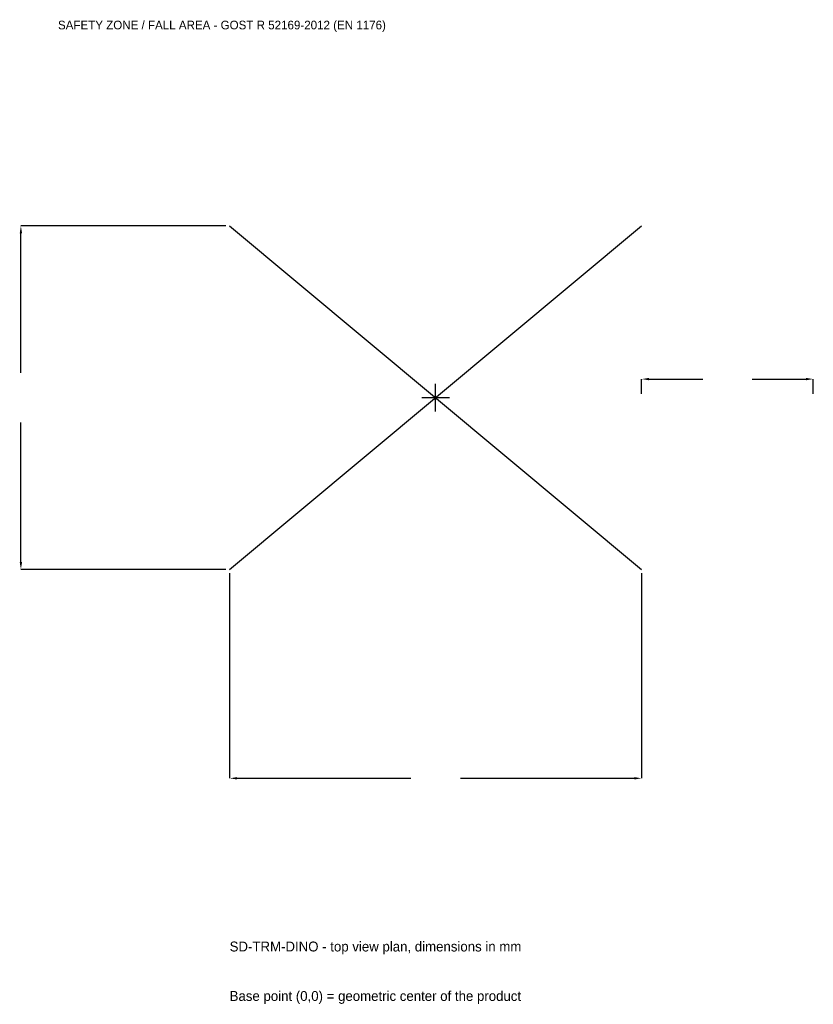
# Model space of a CAD drawing. Extents: x -3635 to 3300, y -5297 to 3300.
import ezdxf

# ---------------------------------------------------------------- set-up
doc = ezdxf.new("R2010")
doc.units = 0
for name, color, linetype in [('GP_MAF_zona_bezopasnosti', 1, 'Continuous'), ('ZSK_DANNYE', 3, 'Continuous'), ('ZSK_KONTUR', 7, 'Continuous'), ('ZSK_RAZMERY', 8, 'Continuous')]:
    doc.layers.add(name, color=color, linetype=linetype)
doc.dimstyles.new('ORION', dxfattribs={"dimtxt": 108, "dimasz": 64.8, "dimexe": 1.25, "dimexo": 32.4, "dimtad": 1, "dimcen": 2.5, "dimazin": 3, "dimtfac": 1, "dimtmove": 0, "dimatfit": 3})

# ---------------------------------------------------------------- blocks, each defined once
blk = doc.blocks.new('_CLOSEDFILLED')
at = {"color": 0, "linetype": 'BYBLOCK'}
blk.add_solid([(-1, 0.16), (0, 0), (-1, -0.16)], dxfattribs=at)
blk = doc.blocks.new('*D1')
for p, q in [((-1800, -1532.4), (-1800, -3324)), ((1800, -1532.4), (1800, -3324)), ((-1735.2, -3324), (-216, -3324)), ((216, -3324), (1735.2, -3324))]:
    blk.add_line(p, q)
at = {"layer": 'Defpoints'}
for p in [(-1800, -1500), (1800, -1500), (-1800, -3324)]:
    blk.add_point(p, dxfattribs=at)
at = {"layer": 'ZSK_RAZMERY', "xscale": 64.8, "yscale": 64.8, "rotation": 180}
blk.add_blockref('_CLOSEDFILLED', (-1800, -3324), dxfattribs=at)
at = {"layer": 'ZSK_RAZMERY', "xscale": 64.8, "yscale": 64.8}
blk.add_blockref('_CLOSEDFILLED', (1800, -3324), dxfattribs=at)
blk = doc.blocks.new('*D2')
for p, q in [((-1832.4, 1500), (-3624, 1500)), ((-3624, 216), (-3624, 1435.2)), ((-3624, -1435.2), (-3624, -216)), ((-1832.4, -1500), (-3624, -1500))]:
    blk.add_line(p, q)
at = {"layer": 'Defpoints'}
for p in [(-1800, 1500), (-3624, -1500), (-1800, -1500)]:
    blk.add_point(p, dxfattribs=at)
at = {"layer": 'ZSK_RAZMERY', "xscale": 64.8, "yscale": 64.8}
for p, rotation in [((-3624, 1500), 90), ((-3624, -1500), 270)]:
    blk.add_blockref('_CLOSEDFILLED', p, dxfattribs=dict(at, rotation=rotation))
blk = doc.blocks.new('*D3')
for p, q in [((1800, 32.4), (1800, 162)), ((1864.8, 162), (2334, 162)), ((2766, 162), (3235.2, 162)), ((3300, 32.4), (3300, 162))]:
    blk.add_line(p, q)
at = {"layer": 'Defpoints'}
for p in [(1800, 162), (1800, 0), (3300, 0)]:
    blk.add_point(p, dxfattribs=at)
at = {"layer": 'ZSK_RAZMERY', "xscale": 64.8, "yscale": 64.8, "rotation": 180}
blk.add_blockref('_CLOSEDFILLED', (1800, 162), dxfattribs=at)
at = {"layer": 'ZSK_RAZMERY', "xscale": 64.8, "yscale": 64.8}
blk.add_blockref('_CLOSEDFILLED', (3300, 162), dxfattribs=at)
blk = doc.blocks.new('B1')
at = {"layer": 'ZSK_KONTUR'}
for p, q in [((-1800, -1500), (1800, 1500)), ((-1800, 1500), (1800, -1500))]:
    blk.add_line(p, q, dxfattribs=at)
at = {"layer": 'ZSK_RAZMERY'}
for p, q in [((0, -120), (0, 120)), ((-120, 0), (120, 0))]:
    blk.add_line(p, q, dxfattribs=at)
at = {"layer": 'GP_MAF_zona_bezopasnosti', "color": 1}
blk.add_text('SAFETY ZONE / FALL AREA - GOST R 52169-2012 (EN 1176)', height=75.6, dxfattribs=at).set_placement((-3300, 3216))
at = {"layer": 'ZSK_RAZMERY'}
dim = blk.add_linear_dim(base=(-3624, -1500), p1=(-1800, -1500), p2=(-1800, 1500), angle=90, dimstyle='ORION', dxfattribs=at)
dim.commit()
dim.dimension.update_dxf_attribs({"geometry": '*D2', "text_midpoint": (-3624, 0)})
for base, p1, p2, picture, middle in [((1800, 162), (1800, 0), (3300, 0), '*D3', (2550, 162)), ((-1800, -3324), (-1800, -1500), (1800, -1500), '*D1', (0, -3324))]:
    dim = blk.add_linear_dim(base=base, p1=p1, p2=p2, dimstyle='ORION', dxfattribs=at)
    dim.commit()
    dim.dimension.update_dxf_attribs({"geometry": picture, "text_midpoint": middle})

msp = doc.modelspace()

# ---------------------------------------------------------------- block references
msp.add_blockref('B1', (0, 0))

# ---------------------------------------------------------------- texts
at = {"layer": 'ZSK_DANNYE', "color": 3}
msp.add_text('SD-TRM-DINO - top view plan, dimensions in mm', height=86.4, dxfattribs=at).set_placement((-1800, -4836))
at = {"layer": 'ZSK_DANNYE', "color": 7}
msp.add_text('Base point (0,0) = geometric center of the product', height=86.4, dxfattribs=at).set_placement((-1800, -5268))

doc.saveas('drawing.dxf')
